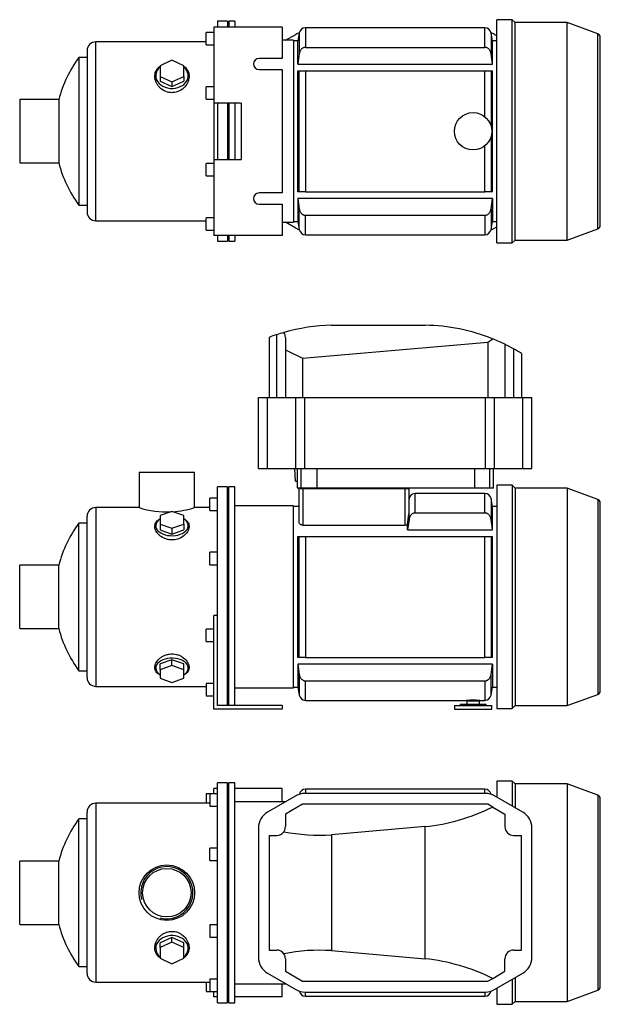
# Model space of a CAD drawing. Header units: millimetres. Extents: x 66 to 1175, y 12 to 813.
# Tile 1 of 2: x 66 to 532, y 23 to 813. Entities that reach past the tile are written whole.
import ezdxf

# ---------------------------------------------------------------- set-up
doc = ezdxf.new("R2010")
doc.units = ezdxf.units.MM
for name, color, linetype in [('CARCASSA_MEC_90', 7, 'Continuous'), ('COPRIVENTOLA_MEC', 7, 'Continuous'), ('CORPO_MH_9_[2-3]', 7, 'Continuous'), ('FLANGIA_MOTORE_T', 7, 'Continuous'), ('PIEDINO_MEC_90_I', 7, 'Continuous'), ('STAFFA_3-5-9_INT', 7, 'Continuous'), ('VFD_SEMPL', 7, 'Continuous')]:
    doc.layers.add(name, color=color, linetype=linetype)

# ---------------------------------------------------------------- blocks, each defined once
blk = doc.blocks.new('SE1')
at = {"layer": 'CARCASSA_MEC_90', "color": 7, "linetype": 'Continuous'}
for p, q in [((295.29, 195.51), (295.29, 192.2)), ((439.19, 195.51), (295.29, 195.51)), ((439.19, 192.2), (439.19, 195.51)), ((295.29, 29.51), (295.29, 32.81)), ((439.19, 32.81), (439.19, 29.51)), ((295.29, 29.51), (439.19, 29.51))]:
    blk.add_line(p, q, dxfattribs=at)
for centre, start, end in [((295.29, 190.51), 90, 168.67351), ((439.19, 190.51), 11.32717, 90), ((295.29, 34.51), 191.32535, 270), ((439.19, 34.51), 270, 348.67397)]:
    blk.add_arc(centre, 5, start, end, dxfattribs=at)
at = {"layer": 'COPRIVENTOLA_MEC', "color": 7, "linetype": 'Continuous'}
for p, q in [((448.74, 202.06), (448.74, 189.18)), ((461.04, 202.06), (448.74, 202.06)), ((461.04, 202.06), (461.04, 182.08)), ((463.34, 199.76), (461.04, 202.06)), ((463.34, 199.76), (463.34, 180.75)), ((505.18, 199.76), (463.34, 199.76)), ((505.18, 199.76), (505.18, 25.26)), ((529.77, 190.81), (505.18, 199.76)), ((529.77, 190.81), (529.77, 34.21)), ((531.74, 37.02), (531.74, 187.99)), ((461.04, 42.94), (461.04, 22.96)), ((463.34, 44.27), (463.34, 25.26)), ((448.74, 35.84), (448.74, 22.96)), ((505.18, 25.26), (529.77, 34.21)), ((461.04, 22.96), (463.34, 25.26)), ((463.34, 25.26), (505.18, 25.26)), ((448.74, 22.96), (461.04, 22.96))]:
    blk.add_line(p, q, dxfattribs=at)
for centre, start, end in [((528.74, 187.99), 0, 70), ((528.74, 37.02), 290, 0)]:
    blk.add_arc(centre, 3, start, end, dxfattribs=at)
at = {"layer": 'CORPO_MH_9_[2-3]', "color": 7, "linetype": 'Continuous'}
for p, q in [((224.74, 24.26), (224.74, 200.76)), ((232.74, 200.76), (224.74, 200.76)), ((232.74, 24.26), (232.74, 200.76)), ((218.74, 191.88), (218.74, 181.88)), ((224.74, 191.88), (218.74, 191.88)), ((127.14, 184.26), (127.14, 40.76)), ((218.74, 184.26), (127.14, 184.26)), ((218.74, 181.88), (224.74, 181.88)), ((120.14, 47.76), (120.14, 177.26)), ((113.58, 53.26), (113.58, 171.76)), ((120.14, 171.76), (113.58, 171.76)), ((218.74, 138.31), (218.74, 148.31)), ((224.74, 148.31), (218.74, 148.31)), ((66.14, 87.11), (66.14, 137.91)), ((97.42, 137.91), (66.14, 137.91)), ((97.42, 87.11), (97.42, 137.91)), ((218.74, 138.31), (224.74, 138.31)), ((66.14, 87.11), (97.42, 87.11)), ((218.74, 86.7), (218.74, 76.7)), ((224.74, 86.7), (218.74, 86.7)), ((188.24, 76.52), (178.74, 72.19)), ((188.24, 72.82), (178.74, 68.5)), ((178.74, 68.5), (178.74, 72.19)), ((197.74, 72.19), (188.24, 76.52)), ((188.24, 72.82), (188.24, 76.52)), ((197.74, 68.5), (188.24, 72.82)), ((197.74, 68.5), (197.74, 72.19)), ((218.74, 76.7), (224.74, 76.7)), ((178.74, 68.5), (178.74, 59.86)), ((197.74, 59.86), (197.74, 68.5)), ((178.74, 59.86), (188.24, 55.53)), ((188.24, 55.53), (197.74, 59.86)), ((113.58, 53.26), (120.14, 53.26)), ((127.14, 40.76), (218.74, 40.76)), ((218.74, 43.13), (218.74, 33.13)), ((224.74, 43.13), (218.74, 43.13)), ((218.74, 33.13), (224.74, 33.13)), ((224.74, 24.26), (232.74, 24.26))]:
    blk.add_line(p, q, dxfattribs=at)
for radius in [22.25, 19.48]:
    blk.add_circle((184.14, 112.51), radius, dxfattribs=at)
for centre, radius, start, end in [((127.14, 177.26), 7, 90, 180), ((194.14, 112.51), 100, 143.66538, 165.28566), ((184.14, 112.51), 20.95, 255, 195), ((194.14, 112.51), 100, 194.71434, 216.33462), ((127.14, 47.76), 7, 180, 270)]:
    blk.add_arc(centre, radius, start, end, dxfattribs=at)
for start_param, end_param in [(2.390244, 6.283185), (0, 0.751348)]:
    blk.add_ellipse((188.24, 67.87), major_axis=(-13, 0), ratio=0.788011, start_param=start_param, end_param=end_param, dxfattribs=at)
blk.add_open_spline([(178.74, 60.12), (178.38, 60.39), (178.04, 60.67), (177.15, 61.5), (176.65, 62.08), (175.37, 63.94), (174.83, 65.31), (174.38, 68.26), (174.48, 69.78), (175.32, 72.86), (176.05, 74.35), (177.6, 76.44), (178.19, 77.1), (179.48, 78.31), (180.21, 78.88), (181.77, 79.87), (182.59, 80.29), (184.34, 80.97), (185.28, 81.22), (188.1, 81.66), (190.07, 81.53), (192.81, 80.74), (193.7, 80.38), (195.34, 79.51), (196.11, 78.99), (198.25, 77.27), (199.4, 75.91), (201.1, 73), (201.65, 71.44), (202.1, 68.39), (202, 66.87), (201.16, 64.06), (200.42, 62.74), (198.91, 61.08), (198.37, 60.59), (197.77, 60.13)], degree=3, knots=[0.1389216, 0.1389216, 0.1389216, 0.1389216, 0.15625, 0.15625, 0.1875, 0.1875, 0.25, 0.25, 0.3125, 0.3125, 0.375, 0.375, 0.40625, 0.40625, 0.4375, 0.4375, 0.46875, 0.46875, 0.5, 0.5, 0.5625, 0.5625, 0.59375, 0.59375, 0.625, 0.625, 0.6875, 0.6875, 0.75, 0.75, 0.8125, 0.8125, 0.875, 0.875, 0.9041554, 0.9041554, 0.9041554, 0.9041554], dxfattribs=at)
at = {"layer": 'FLANGIA_MOTORE_T', "color": 7, "linetype": 'Continuous'}
for p, q in [((233.74, 199.26), (232.74, 199.26)), ((233.74, 24.26), (233.74, 200.76)), ((238.74, 200.76), (233.74, 200.76)), ((238.74, 24.26), (238.74, 200.76)), ((279.38, 185.51), (238.74, 185.51)), ((238.74, 39.51), (279.38, 39.51)), ((232.74, 25.76), (233.74, 25.76)), ((233.74, 24.26), (238.74, 24.26))]:
    blk.add_line(p, q, dxfattribs=at)
at = {"layer": 'STAFFA_3-5-9_INT', "color": 7, "linetype": 'Continuous'}
for p, q in [((215.74, 191.88), (215.74, 184.26)), ((218.74, 191.88), (215.74, 191.88)), ((224.74, 196.01), (221.74, 196.01)), ((221.74, 191.88), (221.74, 196.01)), ((276.74, 196.01), (238.74, 196.01)), ((276.74, 185.51), (276.74, 196.01)), ((215.74, 40.76), (215.74, 33.13)), ((276.74, 29.01), (276.74, 39.51)), ((215.74, 33.13), (218.74, 33.13)), ((221.74, 29.01), (221.74, 33.13)), ((224.74, 29.01), (221.74, 29.01)), ((276.74, 29.01), (238.74, 29.01))]:
    blk.add_line(p, q, dxfattribs=at)
at = {"layer": 'VFD_SEMPL', "color": 7, "linetype": 'Continuous'}
for p, q in [((287.58, 190.24), (264.87, 177.13)), ((439.57, 192.2), (294.91, 192.2)), ((469.61, 177.13), (446.9, 190.24)), ((292.94, 183.51), (279.24, 175.6)), ((441.54, 183.51), (292.94, 183.51)), ((445.43, 181.26), (441.54, 183.51)), ((279.24, 175.6), (279.24, 165.51)), ((445.43, 181.26), (455.24, 175.6)), ((455.24, 175.6), (455.24, 165.51)), ((257.54, 164.44), (257.54, 60.57)), ((266.24, 158.51), (266.24, 66.51)), ((266.24, 158.51), (272.24, 158.51)), ((391.22, 165.57), (316.11, 158.99)), ((316.11, 158.99), (316.11, 66.02)), ((391.22, 59.45), (391.22, 165.57)), ((462.24, 158.51), (468.43, 158.51)), ((468.43, 66.51), (468.43, 158.51)), ((476.94, 60.57), (476.94, 164.44)), ((266.24, 66.51), (272.24, 66.51)), ((316.11, 66.02), (391.22, 59.45)), ((462.24, 66.51), (468.43, 66.51)), ((279.24, 59.51), (279.24, 49.42)), ((455.24, 49.42), (455.24, 59.51)), ((264.87, 47.89), (287.58, 34.77)), ((279.24, 49.42), (292.94, 41.51)), ((445.43, 43.75), (455.24, 49.42)), ((446.9, 34.77), (469.61, 47.89)), ((292.94, 41.51), (441.54, 41.51)), ((441.54, 41.51), (445.43, 43.75)), ((294.91, 32.81), (439.57, 32.81))]:
    blk.add_line(p, q, dxfattribs=at)
for centre, radius, start, end in [((294.91, 177.55), 14.65, 90, 120), ((439.57, 177.55), 14.65, 60, 90), ((272.19, 164.44), 14.65, 120, 180), ((462.29, 164.44), 14.65, 0, 60), ((272.24, 165.51), 7, 270, 324.93373), ((272.24, 165.51), 7, 324.93373, 0), ((462.24, 165.51), 7, 180, 270), ((272.24, 59.51), 7, 35.06627, 90), ((272.24, 59.51), 7, 0, 35.06627), ((462.24, 59.51), 7, 90, 180), ((272.19, 60.57), 14.65, 180, 240), ((462.29, 60.57), 14.65, 300, 360), ((294.91, 47.46), 14.65, 240, 270), ((439.57, 47.46), 14.65, 270, 300)]:
    blk.add_arc(centre, radius, start, end, dxfattribs=at)
for centre, major_axis, start_param, end_param in [((389.23, 315.95), (-106.07, -115.75), 0.798654, 1.169416), ((319.42, 309.82), (-106.07, -115.75), 0.505398, 0.763296), ((319.42, -84.81), (-106.07, 115.75), 5.519889, 5.777787), ((389.23, -90.94), (-106.07, 115.75), 5.113769, 5.484531)]:
    blk.add_ellipse(centre, major_axis=major_axis, ratio=0.916331, start_param=start_param, end_param=end_param, dxfattribs=at)
blk = doc.blocks.new('SE2')
at = {"layer": 'CARCASSA_MEC_90', "color": 7, "linetype": 'Continuous'}
for p, q in [((290.24, 409.65), (290.24, 436.85)), ((290.24, 436.85), (293.24, 436.85)), ((292.74, 436.85), (292.74, 437.35)), ((293.24, 436.85), (375.24, 436.85)), ((293.24, 436.85), (293.24, 407.47)), ((295.74, 437.35), (295.74, 436.85)), ((372.74, 436.85), (372.74, 437.35)), ((375.24, 407.47), (375.24, 436.85)), ((375.24, 436.85), (378.24, 436.85)), ((375.74, 437.35), (375.74, 436.85)), ((378.24, 436.85), (378.24, 416.41)), ((378.36, 428.72), (378.24, 428.02)), ((378.36, 412.05), (378.36, 428.72)), ((383.29, 417.21), (383.29, 432.85)), ((439.19, 432.85), (383.29, 432.85)), ((439.19, 417.21), (439.19, 432.85)), ((444.12, 428.72), (444.12, 412.05)), ((445.24, 422.35), (444.12, 428.72)), ((290.24, 422.35), (285.74, 422.35)), ((445.24, 403.74), (445.24, 422.35)), ((448.74, 422.35), (445.24, 422.35)), ((378.36, 412.05), (377.24, 403.74)), ((383.29, 417.21), (439.19, 417.21)), ((293.24, 407.47), (375.24, 407.47)), ((377.24, 403.74), (377.24, 408.05)), ((377.24, 403.74), (445.24, 403.74)), ((289.24, 301.35), (289.24, 398.35)), ((289.24, 398.35), (290.36, 398.35)), ((290.36, 301.35), (290.36, 398.35)), ((290.36, 398.35), (295.29, 398.35)), ((295.29, 398.35), (439.19, 398.35)), ((295.29, 398.35), (295.29, 301.35)), ((439.19, 301.35), (439.19, 398.35)), ((439.19, 398.35), (444.12, 398.35)), ((444.12, 398.35), (445.24, 398.35)), ((444.12, 398.35), (444.12, 301.35)), ((445.24, 301.35), (445.24, 398.35)), ((290.36, 301.35), (289.24, 301.35)), ((295.29, 301.35), (290.36, 301.35)), ((295.29, 301.35), (439.19, 301.35)), ((444.12, 301.35), (439.19, 301.35)), ((445.24, 301.35), (444.12, 301.35)), ((445.24, 295.96), (289.24, 295.96)), ((289.24, 295.96), (289.24, 277.35)), ((289.24, 295.96), (290.36, 287.66)), ((444.12, 287.66), (445.24, 295.96)), ((445.24, 295.96), (445.24, 277.35)), ((290.36, 287.66), (290.36, 270.98)), ((444.12, 270.98), (444.12, 287.66)), ((285.74, 277.35), (289.24, 277.35)), ((289.24, 277.35), (290.36, 270.98)), ((295.29, 282.5), (439.19, 282.5)), ((295.29, 266.85), (295.29, 282.5)), ((439.19, 282.5), (439.19, 266.85)), ((444.12, 270.98), (445.24, 277.35)), ((445.24, 277.35), (448.74, 277.35)), ((295.29, 266.85), (424.24, 266.85)), ((424.24, 266.85), (435.24, 266.85)), ((435.24, 266.85), (439.19, 266.85))]:
    blk.add_line(p, q, dxfattribs=at)
for centre, radius, start, end in [((383.29, 427.85), 5, 90, 170), ((439.19, 427.85), 5, 10, 90), ((212.39, 432.01), 166.58, 351.73034, 354.62631), ((375.28, 411.12), 3.64, 269.44809, 302.65314), ((295.29, 271.85), 5, 190, 270), ((439.19, 271.85), 5, 270, 350), ((429.74, 184.02), 83.01, 86.2011, 93.7989)]:
    blk.add_arc(centre, radius, start, end, dxfattribs=at)
for points, knots in [([(383.29, 417.21), (382.96, 417.21), (382.64, 417.17), (382.01, 417.02), (381.7, 416.9), (381.13, 416.61), (380.85, 416.44), (380.34, 416.03), (380.11, 415.81), (379.68, 415.32), (379.49, 415.06), (379.15, 414.5), (379, 414.22), (378.75, 413.62), (378.64, 413.31), (378.47, 412.69), (378.41, 412.37), (378.36, 412.05)], [0, 0, 0, 0, 0.125, 0.125, 0.25, 0.25, 0.375, 0.375, 0.5, 0.5, 0.625, 0.625, 0.75, 0.75, 0.875, 0.875, 1, 1, 1, 1]), ([(444.12, 412.05), (444.03, 412.69), (443.86, 413.31), (443.48, 414.2), (443.34, 414.5), (443, 415.05), (442.81, 415.31), (442.38, 415.8), (442.15, 416.03), (441.64, 416.43), (441.37, 416.61), (440.93, 416.83), (440.78, 416.89), (440.48, 417.01), (440.32, 417.05), (439.85, 417.17), (439.52, 417.21), (439.19, 417.21)], [0, 0, 0, 0, 0.25, 0.25, 0.375, 0.375, 0.5, 0.5, 0.625, 0.625, 0.75, 0.75, 0.8125, 0.8125, 0.875, 0.875, 1, 1, 1, 1]), ([(293.24, 407.47), (293.02, 407.47), (292.8, 407.49), (292.38, 407.56), (292.17, 407.62), (291.8, 407.75), (291.62, 407.83), (291.29, 408.01), (291.15, 408.11), (290.89, 408.32), (290.78, 408.43), (290.58, 408.66), (290.5, 408.78), (290.31, 409.15), (290.24, 409.4), (290.24, 409.65)], [0, 0, 0, 0, 0.125, 0.125, 0.25, 0.25, 0.375, 0.375, 0.5, 0.5, 0.625, 0.625, 0.75, 0.75, 1, 1, 1, 1]), ([(290.36, 287.66), (290.45, 287.01), (290.62, 286.39), (291, 285.5), (291.15, 285.21), (291.49, 284.66), (291.67, 284.39), (292.1, 283.91), (292.34, 283.68), (292.84, 283.27), (293.11, 283.1), (293.55, 282.88), (293.7, 282.81), (294.01, 282.7), (294.16, 282.65), (294.63, 282.54), (294.96, 282.5), (295.29, 282.5)], [0, 0, 0, 0, 0.25, 0.25, 0.375, 0.375, 0.5, 0.5, 0.625, 0.625, 0.75, 0.75, 0.8125, 0.8125, 0.875, 0.875, 1, 1, 1, 1]), ([(439.19, 282.5), (439.52, 282.5), (439.84, 282.54), (440.47, 282.69), (440.78, 282.8), (441.36, 283.09), (441.63, 283.27), (442.14, 283.67), (442.37, 283.9), (442.8, 284.38), (442.99, 284.65), (443.33, 285.2), (443.48, 285.49), (443.73, 286.08), (443.84, 286.39), (444.01, 287.02), (444.07, 287.34), (444.12, 287.66)], [0, 0, 0, 0, 0.125, 0.125, 0.25, 0.25, 0.375, 0.375, 0.5, 0.5, 0.625, 0.625, 0.75, 0.75, 0.875, 0.875, 1, 1, 1, 1])]:
    blk.add_open_spline(points, degree=3, knots=knots, dxfattribs=at)
blk.add_open_spline([(445.24, 403.74), (444.88, 406.51), (444.5, 409.28), (444.12, 412.05)], degree=3, dxfattribs=at)
at = {"layer": 'COPRIVENTOLA_MEC', "color": 7, "linetype": 'Continuous'}
for p, q in [((448.74, 439.4), (448.74, 260.3)), ((461.04, 439.4), (448.74, 439.4)), ((461.04, 439.4), (461.04, 260.3)), ((463.34, 437.1), (461.04, 439.4)), ((463.34, 437.1), (463.34, 262.6)), ((505.18, 437.1), (463.34, 437.1)), ((505.18, 437.1), (505.18, 262.6)), ((529.77, 428.15), (505.18, 437.1)), ((529.77, 428.15), (529.77, 271.55)), ((531.74, 274.37), (531.74, 425.34)), ((505.18, 262.6), (529.77, 271.55)), ((461.04, 260.3), (463.34, 262.6)), ((463.34, 262.6), (505.18, 262.6)), ((448.74, 260.3), (461.04, 260.3))]:
    blk.add_line(p, q, dxfattribs=at)
for centre, start, end in [((528.74, 425.34), 0, 70), ((528.74, 274.37), 290, 0)]:
    blk.add_arc(centre, 3, start, end, dxfattribs=at)
at = {"layer": 'CORPO_MH_9_[2-3]', "color": 7, "linetype": 'Continuous'}
for p, q in [((161.89, 449.85), (206.39, 449.85)), ((161.89, 449.85), (161.89, 421.6)), ((206.39, 421.6), (206.39, 449.85)), ((224.74, 321.29), (224.74, 438.1)), ((232.74, 438.1), (224.74, 438.1)), ((232.74, 262.85), (232.74, 438.1)), ((218.74, 419.23), (218.74, 429.23)), ((224.74, 429.23), (218.74, 429.23)), ((127.14, 421.6), (127.14, 278.1)), ((161.91, 421.6), (127.14, 421.6)), ((218.74, 421.6), (206.39, 421.6)), ((218.74, 419.23), (224.74, 419.23)), ((120.14, 285.1), (120.14, 414.6)), ((188.24, 418.47), (178.74, 415.09)), ((178.74, 415.09), (178.74, 408.33)), ((197.74, 415.09), (188.24, 418.47)), ((197.74, 408.33), (197.74, 415.09)), ((113.58, 290.6), (113.58, 409.1)), ((120.14, 409.1), (113.58, 409.1)), ((178.74, 408.33), (178.74, 403.61)), ((178.74, 408.33), (188.24, 404.96)), ((178.74, 403.61), (188.24, 400.23)), ((188.24, 404.96), (197.74, 408.33)), ((188.24, 404.96), (188.24, 400.23)), ((188.24, 400.23), (197.74, 403.61)), ((197.74, 408.33), (197.74, 403.61)), ((218.74, 375.66), (218.74, 385.66)), ((224.74, 385.66), (218.74, 385.66)), ((66.14, 324.45), (66.14, 375.25)), ((97.42, 375.25), (66.14, 375.25)), ((97.42, 324.45), (97.42, 375.25)), ((218.74, 375.66), (224.74, 375.66)), ((66.14, 324.45), (97.42, 324.45)), ((188.24, 299.48), (178.74, 296.1)), ((178.74, 291.37), (178.74, 296.1)), ((188.24, 294.75), (178.74, 291.37)), ((197.74, 296.1), (188.24, 299.48)), ((188.24, 294.75), (188.24, 299.48)), ((197.74, 291.37), (188.24, 294.75)), ((197.74, 291.37), (197.74, 296.1)), ((113.58, 290.6), (120.14, 290.6)), ((178.74, 291.37), (178.74, 284.62)), ((178.74, 284.62), (188.24, 281.24)), ((188.24, 281.24), (197.74, 284.62)), ((197.74, 284.62), (197.74, 291.37)), ((127.14, 278.1), (215.74, 278.1))]:
    blk.add_line(p, q, dxfattribs=at)
for centre, radius, start, end in [((127.14, 414.6), 7, 90, 180), ((184.14, 489.75), 71.69, 251.91823, 272.61723), ((184.14, 489.75), 71.69, 273.78942, 288.08177), ((194.14, 349.85), 100, 143.66538, 165.28566), ((194.14, 349.85), 100, 194.71434, 216.33462), ((127.14, 285.1), 7, 180, 270)]:
    blk.add_arc(centre, radius, start, end, dxfattribs=at)
for centre, start_param, end_param in [((188.24, 406.98), 0, 3.892941), ((188.24, 406.98), 5.531837, 6.283185), ((188.24, 292.72), 2.390244, 6.283185), ((188.24, 292.72), 0, 0.751348)]:
    blk.add_ellipse(centre, major_axis=(-13, 0), ratio=0.615661, start_param=start_param, end_param=end_param, dxfattribs=at)
for points, knots in [([(190.22, 395.7), (189.27, 395.58), (188.32, 395.54), (186.42, 395.65), (185.46, 395.8), (182.73, 396.48), (181.05, 397.25), (178.94, 398.69), (178.29, 399.22), (177.15, 400.32), (176.65, 400.9), (175.37, 402.69), (174.83, 403.93), (174.38, 406.37), (174.48, 407.53), (175.32, 409.68), (176.05, 410.64), (177.57, 411.86), (178.12, 412.22), (178.72, 412.54)], [0, 0, 0, 0, 0.03125, 0.03125, 0.0625, 0.0625, 0.125, 0.125, 0.15625, 0.15625, 0.1875, 0.1875, 0.25, 0.25, 0.3125, 0.3125, 0.375, 0.375, 0.4043708, 0.4043708, 0.4043708, 0.4043708]), ([(197.77, 412.53), (198.77, 412), (199.6, 411.38), (201.1, 409.77), (201.65, 408.72), (202.1, 406.47), (202, 405.25), (201.16, 402.81), (200.42, 401.56), (198.37, 399.28), (197.03, 398.22), (193.94, 396.56), (192.13, 395.95), (190.22, 395.7)], [0.6394434, 0.6394434, 0.6394434, 0.6394434, 0.6875, 0.6875, 0.75, 0.75, 0.8125, 0.8125, 0.875, 0.875, 0.9375, 0.9375, 1, 1, 1, 1]), ([(178.74, 287.16), (178.38, 287.35), (178.04, 287.55), (177.15, 288.15), (176.65, 288.57), (175.37, 289.94), (174.83, 290.97), (174.38, 293.25), (174.48, 294.45), (175.32, 296.91), (176.05, 298.13), (177.6, 299.85), (178.19, 300.4), (179.48, 301.41), (180.21, 301.89), (181.77, 302.73), (182.59, 303.08), (184.34, 303.66), (185.28, 303.87), (188.1, 304.25), (190.07, 304.14), (192.81, 303.47), (193.7, 303.16), (195.34, 302.42), (196.11, 301.99), (198.25, 300.54), (199.4, 299.4), (201.1, 297.02), (201.65, 295.77), (202.1, 293.35), (202, 292.17), (201.16, 290.03), (200.42, 289.05), (198.91, 287.85), (198.37, 287.49), (197.77, 287.17)], [0.1389216, 0.1389216, 0.1389216, 0.1389216, 0.15625, 0.15625, 0.1875, 0.1875, 0.25, 0.25, 0.3125, 0.3125, 0.375, 0.375, 0.40625, 0.40625, 0.4375, 0.4375, 0.46875, 0.46875, 0.5, 0.5, 0.5625, 0.5625, 0.59375, 0.59375, 0.625, 0.625, 0.6875, 0.6875, 0.75, 0.75, 0.8125, 0.8125, 0.875, 0.875, 0.9041554, 0.9041554, 0.9041554, 0.9041554])]:
    blk.add_open_spline(points, degree=3, knots=knots, dxfattribs=at)
at = {"layer": 'FLANGIA_MOTORE_T', "color": 7, "linetype": 'Continuous'}
for p, q in [((233.74, 436.6), (232.74, 436.6)), ((233.74, 262.85), (233.74, 438.1)), ((238.74, 438.1), (233.74, 438.1)), ((238.74, 262.85), (238.74, 438.1)), ((285.74, 422.85), (238.74, 422.85)), ((285.74, 276.85), (285.74, 422.85)), ((238.74, 276.85), (285.74, 276.85)), ((232.74, 263.1), (233.74, 263.1))]:
    blk.add_line(p, q, dxfattribs=at)
at = {"layer": 'PIEDINO_MEC_90_I', "color": 7, "linetype": 'Continuous'}
for p, q in [((414.74, 262.85), (444.74, 262.85)), ((414.74, 262.85), (414.74, 259.85)), ((419.24, 263.85), (440.24, 263.85)), ((419.24, 263.85), (419.24, 262.85)), ((424.74, 266.35), (434.74, 266.35)), ((424.74, 266.35), (424.74, 263.85)), ((434.74, 263.85), (434.74, 266.35)), ((440.24, 262.85), (440.24, 263.85)), ((444.74, 259.85), (444.74, 262.85)), ((414.74, 259.85), (444.74, 259.85))]:
    blk.add_line(p, q, dxfattribs=at)
at = {"layer": 'STAFFA_3-5-9_INT', "color": 7, "linetype": 'Continuous'}
for p, q in [((221.74, 259.85), (221.74, 334.85)), ((224.74, 334.85), (221.74, 334.85)), ((215.74, 314.05), (215.74, 324.05)), ((221.74, 324.05), (215.74, 324.05)), ((224.74, 262.85), (224.74, 321.29)), ((215.74, 314.05), (221.74, 314.05)), ((215.74, 280.48), (215.74, 270.48)), ((221.74, 280.48), (215.74, 280.48)), ((215.74, 270.48), (221.74, 270.48)), ((276.74, 262.85), (224.74, 262.85)), ((276.74, 262.85), (276.74, 259.85)), ((276.74, 259.85), (221.74, 259.85))]:
    blk.add_line(p, q, dxfattribs=at)
at = {"layer": 'VFD_SEMPL', "color": 7, "linetype": 'Continuous'}
for p, q in [((316.11, 567.85), (391.22, 567.85)), ((266.24, 558.14), (266.24, 509.85)), ((272.24, 509.85), (272.24, 560.28)), ((279.24, 558.15), (279.24, 548.1)), ((292.94, 541.41), (441.54, 554.37)), ((441.54, 554.37), (445.43, 556.94)), ((441.54, 554.37), (441.54, 509.85)), ((279.24, 548.1), (279.24, 509.85)), ((279.24, 548.1), (292.94, 541.41)), ((455.24, 552.56), (455.24, 509.85)), ((462.24, 548.9), (462.24, 509.85)), ((468.43, 545.26), (468.43, 509.85)), ((292.94, 541.41), (292.94, 509.85)), ((257.54, 452.85), (257.54, 509.85)), ((257.54, 509.85), (264.87, 509.85)), ((264.87, 452.85), (264.87, 509.85)), ((264.87, 509.85), (287.58, 509.85)), ((287.58, 452.85), (287.58, 509.85)), ((287.58, 509.85), (294.91, 509.85)), ((294.91, 452.85), (294.91, 509.85)), ((294.91, 509.85), (439.57, 509.85)), ((439.57, 452.85), (439.57, 509.85)), ((439.57, 509.85), (446.9, 509.85)), ((446.9, 452.85), (446.9, 509.85)), ((446.9, 509.85), (469.61, 509.85)), ((469.61, 452.85), (469.61, 509.85)), ((469.61, 509.85), (476.94, 509.85)), ((476.94, 452.85), (476.94, 509.85)), ((476.94, 452.85), (476.94, 509.85)), ((257.54, 452.85), (264.87, 452.85)), ((264.87, 452.85), (287.58, 452.85)), ((287.24, 442.85), (286.72, 452.85)), ((287.58, 452.85), (294.91, 452.85)), ((288.52, 452.85), (288.52, 437.35)), ((291.62, 452.85), (291.62, 437.35)), ((294.91, 452.85), (439.57, 452.85)), ((304.73, 437.35), (304.73, 452.85)), ((431.01, 437.35), (431.01, 452.85)), ((439.57, 452.85), (446.9, 452.85)), ((443.12, 437.35), (443.12, 452.85)), ((446.08, 437.35), (446.08, 452.85)), ((446.9, 452.85), (469.61, 452.85)), ((469.61, 452.85), (476.94, 452.85)), ((287.24, 442.85), (288.52, 442.85)), ((288.52, 437.35), (291.62, 437.35)), ((291.62, 437.35), (304.73, 437.35)), ((304.73, 437.35), (431.01, 437.35)), ((431.01, 437.35), (443.12, 437.35)), ((443.12, 437.35), (446.08, 437.35))]:
    blk.add_line(p, q, dxfattribs=at)
for centre, start, end in [((319.42, 417.89), 106.0428, 108.33374), ((319.42, 417.89), 91.26634, 106.0428), ((389.23, 417.87), 67.99737, 89.2405), ((319.42, 417.89), 108.33374, 110.76795), ((389.23, 417.87), 63.89242, 67.99737), ((389.23, 417.87), 60.87447, 63.89242), ((389.23, 417.87), 58.13179, 60.87447)]:
    blk.add_arc(centre, 150, start, end, dxfattribs=at)
blk.add_ellipse((272.24, 557.54), major_axis=(5.16, 5.16), ratio=0.916331, start_param=5.54142, end_param=6.153442, dxfattribs=at)
blk = doc.blocks.new('SE3')
at = {"layer": 'CARCASSA_MEC_90', "color": 7, "linetype": 'Continuous'}
for p, q in [((295.29, 806.49), (295.29, 790.85)), ((439.19, 806.49), (295.29, 806.49)), ((439.19, 790.85), (439.19, 806.49)), ((290.36, 802.36), (289.24, 795.99)), ((290.36, 802.36), (290.36, 785.69)), ((444.12, 802.36), (444.12, 785.69)), ((445.24, 795.99), (444.12, 802.36)), ((289.24, 795.99), (285.74, 795.99)), ((289.24, 777.38), (289.24, 795.99)), ((295.29, 790.85), (439.19, 790.85)), ((445.24, 777.38), (445.24, 795.99)), ((448.74, 795.99), (445.24, 795.99)), ((289.24, 777.38), (445.24, 777.38)), ((289.24, 674.99), (289.24, 771.99)), ((289.24, 771.99), (290.36, 771.99)), ((290.36, 674.99), (290.36, 771.99)), ((290.36, 771.99), (295.29, 771.99)), ((295.29, 771.99), (439.19, 771.99)), ((295.29, 771.99), (295.29, 674.99)), ((439.19, 735.14), (439.19, 771.99)), ((439.19, 771.99), (444.12, 771.99)), ((444.12, 771.99), (445.24, 771.99)), ((444.12, 771.99), (444.12, 727.77)), ((445.24, 674.99), (445.24, 771.99)), ((444.12, 719.21), (444.12, 674.99)), ((439.19, 674.99), (439.19, 711.85)), ((290.36, 674.99), (289.24, 674.99)), ((295.29, 674.99), (290.36, 674.99)), ((295.29, 674.99), (439.19, 674.99)), ((444.12, 674.99), (439.19, 674.99)), ((445.24, 674.99), (444.12, 674.99)), ((445.24, 669.6), (289.24, 669.6)), ((289.24, 669.6), (289.24, 650.99)), ((289.24, 669.6), (290.36, 661.3)), ((444.12, 661.3), (445.24, 669.6)), ((445.24, 669.6), (445.24, 650.99)), ((290.36, 644.62), (290.36, 661.3)), ((295.29, 656.14), (439.19, 656.14)), ((295.29, 640.49), (295.29, 656.14)), ((439.19, 656.14), (439.19, 640.49)), ((444.12, 661.3), (444.12, 644.62)), ((285.74, 650.99), (289.24, 650.99)), ((289.24, 650.99), (290.36, 644.62)), ((444.12, 644.62), (445.24, 650.99)), ((445.24, 650.99), (448.74, 650.99)), ((295.29, 640.49), (439.19, 640.49))]:
    blk.add_line(p, q, dxfattribs=at)
for centre, start, end in [((295.29, 801.49), 90, 170), ((439.19, 801.49), 10, 90), ((295.29, 645.49), 190, 270), ((439.19, 645.49), 270, 350)]:
    blk.add_arc(centre, 5, start, end, dxfattribs=at)
for points, knots in [([(295.29, 790.85), (294.96, 790.85), (294.64, 790.81), (294.01, 790.66), (293.7, 790.54), (293.13, 790.25), (292.85, 790.08), (292.34, 789.67), (292.11, 789.45), (291.68, 788.96), (291.49, 788.7), (291.15, 788.14), (291, 787.86), (290.75, 787.26), (290.64, 786.95), (290.47, 786.33), (290.41, 786.01), (290.36, 785.69)], [0, 0, 0, 0, 0.125, 0.125, 0.25, 0.25, 0.375, 0.375, 0.5, 0.5, 0.625, 0.625, 0.75, 0.75, 0.875, 0.875, 1, 1, 1, 1]), ([(444.12, 785.69), (444.03, 786.33), (443.86, 786.95), (443.48, 787.84), (443.34, 788.14), (443, 788.69), (442.81, 788.95), (442.38, 789.44), (442.15, 789.67), (441.64, 790.07), (441.37, 790.25), (440.93, 790.47), (440.78, 790.53), (440.48, 790.65), (440.32, 790.69), (439.85, 790.81), (439.52, 790.85), (439.19, 790.85)], [0, 0, 0, 0, 0.25, 0.25, 0.375, 0.375, 0.5, 0.5, 0.625, 0.625, 0.75, 0.75, 0.8125, 0.8125, 0.875, 0.875, 1, 1, 1, 1]), ([(290.36, 661.3), (290.45, 660.65), (290.62, 660.03), (291, 659.14), (291.15, 658.85), (291.49, 658.29), (291.67, 658.03), (292.1, 657.54), (292.34, 657.32), (292.84, 656.91), (293.11, 656.74), (293.55, 656.52), (293.7, 656.45), (294.01, 656.34), (294.16, 656.29), (294.63, 656.18), (294.96, 656.14), (295.29, 656.14)], [0, 0, 0, 0, 0.25, 0.25, 0.375, 0.375, 0.5, 0.5, 0.625, 0.625, 0.75, 0.75, 0.8125, 0.8125, 0.875, 0.875, 1, 1, 1, 1]), ([(439.19, 656.14), (439.52, 656.14), (439.84, 656.18), (440.47, 656.33), (440.78, 656.44), (441.36, 656.73), (441.63, 656.91), (442.14, 657.31), (442.37, 657.54), (442.8, 658.02), (442.99, 658.29), (443.33, 658.84), (443.48, 659.13), (443.73, 659.72), (443.84, 660.03), (444.01, 660.66), (444.07, 660.98), (444.12, 661.3)], [0, 0, 0, 0, 0.125, 0.125, 0.25, 0.25, 0.375, 0.375, 0.5, 0.5, 0.625, 0.625, 0.75, 0.75, 0.875, 0.875, 1, 1, 1, 1])]:
    blk.add_open_spline(points, degree=3, knots=knots, dxfattribs=at)
for points in [[(290.36, 785.69), (289.98, 782.92), (289.6, 780.15), (289.24, 777.38)], [(445.24, 777.38), (444.88, 780.15), (444.5, 782.92), (444.12, 785.69)]]:
    blk.add_open_spline(points, degree=3, dxfattribs=at)
at = {"layer": 'COPRIVENTOLA_MEC', "color": 7, "linetype": 'Continuous'}
for p, q in [((448.74, 633.94), (448.74, 813.04)), ((461.04, 813.04), (448.74, 813.04)), ((461.04, 633.94), (461.04, 813.04)), ((463.34, 810.74), (461.04, 813.04)), ((463.34, 636.24), (463.34, 810.74)), ((505.18, 810.74), (463.34, 810.74)), ((505.18, 636.24), (505.18, 810.74)), ((529.77, 801.79), (505.18, 810.74)), ((529.77, 645.19), (529.77, 801.79)), ((531.74, 648.01), (531.74, 798.97)), ((505.18, 636.24), (529.77, 645.19)), ((448.74, 633.94), (461.04, 633.94)), ((461.04, 633.94), (463.34, 636.24)), ((463.34, 636.24), (505.18, 636.24))]:
    blk.add_line(p, q, dxfattribs=at)
for centre, start, end in [((528.74, 798.97), 0, 70), ((528.74, 648.01), 290, 0)]:
    blk.add_arc(centre, 3, start, end, dxfattribs=at)
at = {"layer": 'CORPO_MH_9_[2-3]', "color": 7, "linetype": 'Continuous'}
for p, q in [((224.74, 811.74), (224.74, 806.99)), ((232.74, 811.74), (224.74, 811.74)), ((232.74, 811.74), (232.74, 806.99)), ((127.14, 651.74), (127.14, 795.24)), ((215.74, 795.24), (127.14, 795.24)), ((113.58, 782.74), (113.58, 664.24)), ((120.14, 782.74), (113.58, 782.74)), ((120.14, 788.24), (120.14, 658.74)), ((188.24, 780.47), (178.74, 776.14)), ((178.74, 776.14), (178.74, 767.5)), ((197.74, 776.14), (188.24, 780.47)), ((197.74, 767.5), (197.74, 776.14)), ((178.74, 767.5), (178.74, 763.81)), ((178.74, 767.5), (188.24, 763.18)), ((188.24, 763.18), (197.74, 767.5)), ((197.74, 767.5), (197.74, 763.81)), ((178.74, 763.81), (188.24, 759.48)), ((188.24, 759.48), (197.74, 763.81)), ((188.24, 763.18), (188.24, 759.48)), ((66.14, 748.89), (66.14, 698.09)), ((97.42, 748.89), (66.14, 748.89)), ((97.42, 748.89), (97.42, 698.09)), ((224.74, 745.99), (224.74, 700.99)), ((232.74, 745.99), (232.74, 700.99)), ((66.14, 698.09), (97.42, 698.09)), ((113.58, 664.24), (120.14, 664.24)), ((127.14, 651.74), (215.74, 651.74)), ((224.74, 639.99), (224.74, 635.24)), ((232.74, 639.99), (232.74, 635.24)), ((224.74, 635.24), (232.74, 635.24))]:
    blk.add_line(p, q, dxfattribs=at)
for centre, radius, start, end in [((127.14, 788.24), 7, 90, 180), ((194.14, 723.49), 100, 143.66538, 165.28566), ((194.14, 723.49), 100, 194.71434, 216.33462), ((127.14, 658.74), 7, 180, 270)]:
    blk.add_arc(centre, radius, start, end, dxfattribs=at)
for start_param, end_param in [(0, 3.892941), (5.531837, 6.283185)]:
    blk.add_ellipse((188.24, 768.13), major_axis=(-13, 0), ratio=0.788011, start_param=start_param, end_param=end_param, dxfattribs=at)
for points, knots in [([(190.22, 754.63), (189.27, 754.48), (188.32, 754.44), (186.42, 754.57), (185.46, 754.74), (182.73, 755.54), (181.05, 756.45), (178.94, 758.16), (178.29, 758.79), (177.15, 760.12), (176.65, 760.82), (175.37, 763.01), (174.83, 764.54), (174.38, 767.63), (174.48, 769.12), (175.32, 771.95), (176.05, 773.24), (177.57, 774.92), (178.12, 775.42), (178.72, 775.87)], [0, 0, 0, 0, 0.03125, 0.03125, 0.0625, 0.0625, 0.125, 0.125, 0.15625, 0.15625, 0.1875, 0.1875, 0.25, 0.25, 0.3125, 0.3125, 0.375, 0.375, 0.4043708, 0.4043708, 0.4043708, 0.4043708]), ([(197.77, 775.86), (198.77, 775.12), (199.6, 774.26), (201.1, 772.07), (201.65, 770.68), (202.1, 767.76), (202, 766.2), (201.16, 763.15), (200.42, 761.63), (198.37, 758.87), (197.03, 757.6), (193.94, 755.64), (192.13, 754.92), (190.22, 754.63)], [0.6394434, 0.6394434, 0.6394434, 0.6394434, 0.6875, 0.6875, 0.75, 0.75, 0.8125, 0.8125, 0.875, 0.875, 0.9375, 0.9375, 1, 1, 1, 1])]:
    blk.add_open_spline(points, degree=3, knots=knots, dxfattribs=at)
at = {"layer": 'FLANGIA_MOTORE_T', "color": 7, "linetype": 'Continuous'}
for p, q in [((233.74, 810.24), (232.74, 810.24)), ((233.74, 811.74), (233.74, 806.99)), ((238.74, 811.74), (233.74, 811.74)), ((238.74, 811.74), (238.74, 806.99)), ((285.74, 796.49), (276.74, 796.49)), ((285.74, 796.49), (285.74, 650.49)), ((233.74, 745.99), (233.74, 700.99)), ((238.74, 745.99), (238.74, 700.99)), ((276.74, 650.49), (285.74, 650.49)), ((233.74, 639.99), (233.74, 635.24)), ((238.74, 639.99), (238.74, 635.24)), ((232.74, 636.74), (233.74, 636.74)), ((233.74, 635.24), (238.74, 635.24))]:
    blk.add_line(p, q, dxfattribs=at)
at = {"layer": 'PIEDINO_MEC_90_I', "color": 7, "linetype": 'Continuous'}
blk.add_circle((429.74, 723.49), 15, dxfattribs=at)
at = {"layer": 'STAFFA_3-5-9_INT', "color": 7, "linetype": 'Continuous'}
for p, q in [((276.74, 806.99), (221.74, 806.99)), ((221.74, 806.99), (221.74, 745.99)), ((276.74, 806.99), (276.74, 781.99)), ((215.74, 792.86), (215.74, 802.86)), ((221.74, 802.86), (215.74, 802.86)), ((215.74, 792.86), (221.74, 792.86)), ((276.74, 781.99), (258.14, 781.99)), ((258.14, 772.99), (276.74, 772.99)), ((276.74, 772.99), (276.74, 673.99)), ((215.74, 749.3), (215.74, 759.3)), ((221.74, 759.3), (215.74, 759.3)), ((215.74, 749.3), (221.74, 749.3)), ((221.74, 745.99), (221.74, 700.99)), ((243.74, 745.99), (221.74, 745.99)), ((243.74, 745.99), (243.74, 700.99)), ((215.74, 687.69), (215.74, 697.69)), ((221.74, 697.69), (215.74, 697.69)), ((221.74, 700.99), (221.74, 639.99)), ((221.74, 700.99), (243.74, 700.99)), ((215.74, 687.69), (221.74, 687.69)), ((276.74, 673.99), (258.14, 673.99)), ((258.14, 664.99), (276.74, 664.99)), ((276.74, 664.99), (276.74, 639.99)), ((215.74, 644.12), (215.74, 654.12)), ((221.74, 654.12), (215.74, 654.12)), ((215.74, 644.12), (221.74, 644.12)), ((276.74, 639.99), (221.74, 639.99))]:
    blk.add_line(p, q, dxfattribs=at)
for centre in [(258.14, 777.49), (258.14, 669.49)]:
    blk.add_arc(centre, 4.5, 90, 270, dxfattribs=at)
at = {"layer": 'VFD_SEMPL', "color": 7, "linetype": 'Continuous'}
for p, q in [((279.38, 796.49), (287.58, 801.23)), ((446.9, 801.23), (448.74, 800.16)), ((287.58, 645.76), (279.38, 650.49)), ((448.74, 646.82), (446.9, 645.76))]:
    blk.add_line(p, q, dxfattribs=at)
for centre, start, end in [((294.91, 788.54), 107.98151, 120), ((439.57, 788.54), 60, 72.01922), ((294.91, 658.44), 240, 252.01857), ((439.57, 658.44), 287.98069, 300)]:
    blk.add_arc(centre, 14.65, start, end, dxfattribs=at)

msp = doc.modelspace()

# ---------------------------------------------------------------- block references
for name in ['SE3', 'SE2', 'SE1']:
    msp.add_blockref(name, (0, 0))

doc.saveas('drawing.dxf')
